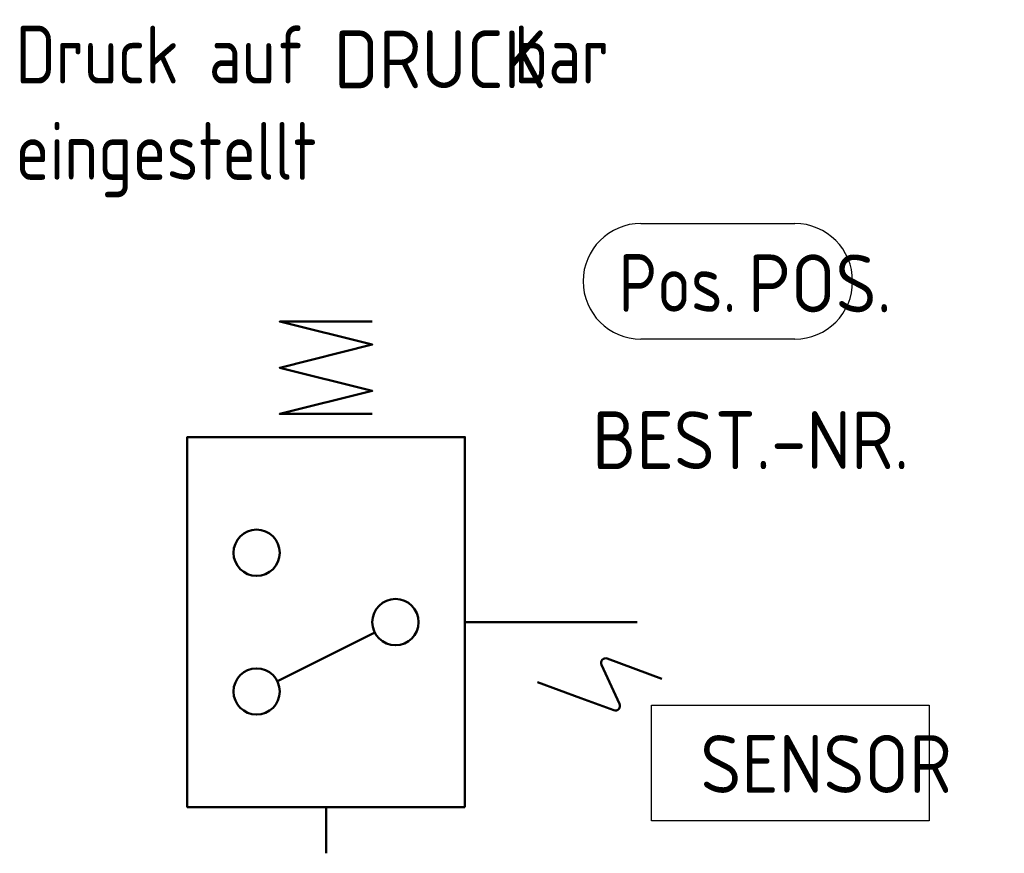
# Model space of a CAD drawing. Header units: millimetres. Extents: x -13.2 to 29.3, y 0 to 36.1.
import ezdxf

# ---------------------------------------------------------------- set-up
doc = ezdxf.new("R2010")
doc.units = ezdxf.units.MM
doc.layers.get('0').update_dxf_attribs({"linetype": 'CONTINUOUS'})
doc.layers.add('AM_0', color=7, linetype='CONTINUOUS', lineweight=50)
doc.layers.add('AM_4', color=3, linetype='CONTINUOUS', lineweight=25)
doc.styles.get("Standard").update_dxf_attribs({"font": 'ISOCP.SHX', "width": 0.9})

# ---------------------------------------------------------------- blocks, each defined once
blk = doc.blocks.new('h8450')
for p, q in [((7.447214, 2.105573), (9.552786, -2.105573)), ((2, 0), (0, 0))]:
    blk.add_line(p, q)
blk.add_lwpolyline([(2, -6), (2, 6), (18, 6), (18, -6)], close=True)
blk.add_lwpolyline([(19, -2), (19, 2), (20, -2), (21, 2), (22, -2), (23, 2), (23, -2)])
for centre in [(7, 3), (13, 3), (10, -3)]:
    blk.add_circle(centre, 1)
blk = doc.blocks.new('h3190')
blk.add_lwpolyline([(3.5, 6.062178, 0, 1, 0), (2.5, 4.330127, 0, 0, 0), (-2.5, -4.330127, 0, 0, 0)], format="xyseb")
blk = doc.blocks.new('h3210')
at = {"linetype": 'Continuous'}
blk.add_lwpolyline([(0, 0), (-0.870195, -2.361957, 0.668179), (-0.598715, -2.61269), (1.092579, -1.832093, -0.668179), (1.36406, -2.082826), (0.83957, -3.50644), (0.148159, -5.383126)], format="xyb", dxfattribs=at)

msp = doc.modelspace()

# ---------------------------------------------------------------- linework, layer by layer
at = {"layer": 'AM_0'}
msp.add_line((6, 10), (13.447, 10), dxfattribs=at)
at = {"layer": 'AM_4'}
for p, q in [((13.614, 27.239), (20.265, 27.239)), ((20.265, 22.239), (13.614, 22.239)), ((14.071, 6.408), (26.071, 6.408)), ((14.071, 1.408), (14.071, 6.408)), ((26.071, 6.408), (26.071, 1.408)), ((26.071, 1.408), (14.071, 1.408))]:
    msp.add_line(p, q, dxfattribs=at)
for centre, start, end in [((13.614, 24.739), 90, 270), ((20.265, 24.739), 270, 90)]:
    msp.add_arc(centre, 2.5, start, end, dxfattribs=at)

# ---------------------------------------------------------------- block references
at = {"layer": 'AM_0', "lineweight": 0}
for name, p, rotation in [('h3190', (0.17, 20.952), 90), ('h8450', (0, 0), 90), ('h3210', (14.522, 7.551), 270)]:
    msp.add_blockref(name, p, dxfattribs=dict(at, rotation=rotation))

# ---------------------------------------------------------------- texts
at = {"layer": 'AM_4', "char_height": 2.5}
for s, insert, width, attachment_point in [('Druck auf       bar eingestellt', (-13.422, 35.794), 29.2, 1), ('Pos.', (12.646, 24.664), 10, 4)]:
    msp.add_mtext(s, dxfattribs=dict(at, insert=insert, width=width, attachment_point=attachment_point))
at = {"layer": 'AM_4'}
for tag, p in [('DRUCK', (0.34, 33.087)), ('POS.', (18.243, 23.398)), ('BEST.-NR.', (11.508, 16.617)), ('SENSOR', (16.181, 2.613))]:
    msp.add_attdef(tag, p, '', height=2.5, dxfattribs=at)

doc.saveas('drawing.dxf')
